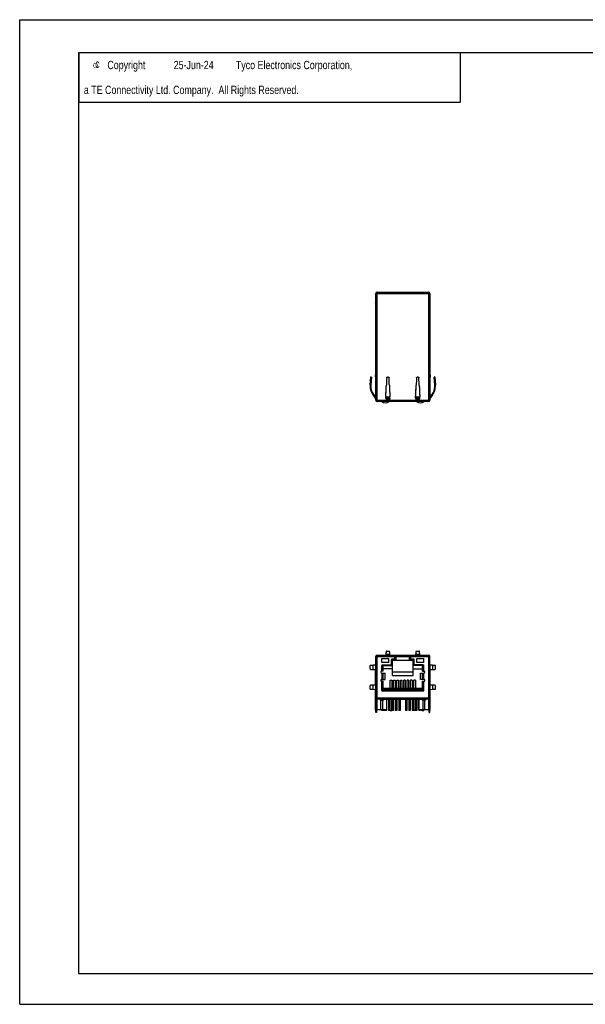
# Model space of a CAD drawing. Extents: x 0 to 420, y 0 to 297.
# Tile 1 of 3: x 0 to 171, y 0 to 297. Entities that reach past the tile are written whole.
import ezdxf

# ---------------------------------------------------------------- set-up
doc = ezdxf.new("R2010")
doc.units = 0
doc.header["$LTSCALE"] = 23.1
doc.layers.get('0').update_dxf_attribs({"linetype": 'CONTINUOUS'})
doc.styles.add('TEXTSTYLE_1', font='gdt', dxfattribs={"width": 0.8})
doc.styles.add('TEXTSTYLE_2', font='txt', dxfattribs={"width": 0.8})

msp = doc.modelspace()

# ---------------------------------------------------------------- linework, layer by layer
at = {"color": 7, "linetype": 'CONTINUOUS'}
for p, q in [((0, 0), (0, 297)), ((0, 297), (420, 297)), ((17.78, 9.23), (17.78, 287.08)), ((17.78, 287.08), (409.21, 287.08)), ((107.33, 182.2), (107.33, 214.42)), ((107.33, 214.42), (123.67, 214.42)), ((107.73, 181.8), (107.73, 214.82)), ((107.73, 214.82), (123.27, 214.82)), ((123.27, 214.82), (123.27, 181.8)), ((123.67, 214.42), (123.67, 182.2)), ((107.27, 211.66), (107.31, 211.77)), ((107.27, 211.66), (107.33, 211.63)), ((107.28, 212.64), (107.28, 212.57)), ((107.28, 212.64), (107.33, 212.64)), ((107.33, 212.57), (107.28, 212.57)), ((107.33, 211.7), (107.29, 211.71)), ((107.31, 211.77), (107.33, 211.76)), ((107.33, 212.81), (107.33, 212.8)), ((107.33, 212.79), (107.33, 212.8)), ((123.67, 212.8), (123.67, 212.81)), ((123.67, 212.8), (123.67, 212.79)), ((123.67, 212.64), (123.72, 212.64)), ((123.72, 212.57), (123.67, 212.57)), ((123.67, 211.76), (123.69, 211.77)), ((123.71, 211.71), (123.67, 211.7)), ((123.73, 211.66), (123.67, 211.63)), ((123.69, 211.77), (123.73, 211.66)), ((123.72, 212.57), (123.72, 212.64)), ((105.65, 186.77), (105.87, 189.23)), ((106.07, 189.21), (105.85, 186.75)), ((105.85, 189.04), (106.05, 189.02)), ((106.07, 189.21), (105.87, 189.23)), ((107.23, 189.3), (107.23, 189.8)), ((107.33, 189.8), (107.23, 189.8)), ((107.23, 189.3), (107.33, 189.3)), ((111.15, 189.18), (110.85, 189.18)), ((120.15, 189.18), (119.85, 189.18)), ((123.77, 189.8), (123.67, 189.8)), ((123.77, 189.3), (123.67, 189.3)), ((123.77, 189.8), (123.77, 189.3)), ((125.13, 189.23), (124.93, 189.21)), ((125.15, 186.75), (124.93, 189.21)), ((124.95, 189.02), (125.15, 189.04)), ((125.13, 189.23), (125.35, 186.77)), ((105.85, 186.75), (105.65, 186.77)), ((125.35, 186.77), (125.15, 186.75)), ((106.53, 183.82), (106.69, 183.94)), ((107.29, 182.84), (106.53, 183.82)), ((106.69, 183.94), (107.33, 183.11)), ((107.33, 182.87), (107.29, 182.84)), ((107.33, 182.2), (123.67, 182.2)), ((123.27, 181.8), (107.73, 181.8)), ((110.35, 182.65), (111.65, 182.65)), ((110.36, 182.94), (110.37, 183.19)), ((110.38, 183.19), (110.36, 182.9)), ((110.36, 182.9), (110.36, 182.94)), ((111.64, 182.9), (110.36, 182.9)), ((110.37, 183.19), (110.38, 183.29)), ((110.38, 183.29), (110.38, 183.19)), ((110.38, 183.28), (110.38, 183.19)), ((110.38, 183.19), (111.62, 183.19)), ((111.62, 183.29), (111.63, 183.19)), ((111.62, 183.19), (111.62, 183.29)), ((111.62, 183.19), (111.62, 183.28)), ((111.64, 182.9), (111.62, 183.19)), ((111.64, 182.94), (111.63, 183.19)), ((113.07, 181.89), (117.93, 181.89)), ((113.07, 181.89), (113.07, 181.8)), ((117.93, 181.8), (117.93, 181.89)), ((119.35, 182.65), (120.65, 182.65)), ((119.36, 182.94), (119.37, 183.19)), ((119.38, 183.19), (119.36, 182.9)), ((119.36, 182.9), (119.36, 182.94)), ((120.64, 182.9), (119.36, 182.9)), ((119.37, 183.19), (119.38, 183.29)), ((119.38, 183.29), (119.38, 183.19)), ((119.38, 183.28), (119.38, 183.19)), ((119.38, 183.19), (120.62, 183.19)), ((120.62, 183.29), (120.63, 183.19)), ((120.62, 183.19), (120.62, 183.29)), ((120.62, 183.19), (120.62, 183.28)), ((120.64, 182.9), (120.62, 183.19)), ((120.64, 182.94), (120.63, 183.19)), ((123.67, 183.11), (124.31, 183.94)), ((123.71, 182.84), (123.67, 182.87)), ((124.47, 183.82), (123.71, 182.84)), ((124.31, 183.94), (124.47, 183.82)), ((107.33, 88.07), (107.33, 104.95)), ((107.33, 104.95), (123.67, 104.95)), ((107.73, 92.3), (107.73, 105.35)), ((107.73, 105.35), (123.27, 105.35)), ((109.19, 103.12), (109.19, 104.29)), ((109.19, 104.29), (111.3, 104.29)), ((110.38, 105.58), (110.36, 105.42)), ((111.64, 105.42), (110.36, 105.42)), ((110.38, 105.58), (111.62, 105.58)), ((110.55, 106.55), (111.45, 106.55)), ((111.3, 103.12), (111.3, 104.29)), ((111.64, 105.42), (111.62, 105.58)), ((112.05, 102.45), (112.05, 103.95)), ((112.35, 103.8), (112.09, 104.07)), ((113.17, 104.1), (112.12, 104.1)), ((112.25, 104.15), (112.87, 104.15)), ((113.07, 104.35), (113.07, 105.2)), ((113.07, 105.2), (117.93, 105.2)), ((113.07, 104.8), (113.17, 104.8)), ((113.32, 104.95), (113.17, 104.8)), ((113.17, 104.8), (113.17, 104.1)), ((113.47, 103.8), (113.17, 104.1)), ((113.47, 103.8), (113.47, 104.95)), ((117.53, 103.8), (117.53, 104.95)), ((117.53, 103.8), (117.83, 104.1)), ((117.68, 104.95), (117.83, 104.8)), ((117.83, 104.8), (117.83, 104.1)), ((117.93, 104.8), (117.83, 104.8)), ((117.83, 104.1), (118.88, 104.1)), ((117.93, 104.35), (117.93, 105.2)), ((118.75, 104.15), (118.13, 104.15)), ((118.65, 103.8), (118.91, 104.07)), ((118.95, 102.45), (118.95, 103.95)), ((119.38, 105.58), (119.36, 105.42)), ((120.64, 105.42), (119.36, 105.42)), ((119.38, 105.58), (120.62, 105.58)), ((119.55, 106.55), (120.45, 106.55)), ((119.7, 103.12), (119.7, 104.29)), ((119.7, 104.29), (121.81, 104.29)), ((120.64, 105.42), (120.62, 105.58)), ((121.81, 103.12), (121.81, 104.29)), ((123.27, 105.35), (123.27, 92.3)), ((123.67, 88.07), (123.67, 104.95)), ((105.64, 101.07), (105.64, 102.19)), ((107.29, 102.27), (106.53, 102.25)), ((106.53, 101.01), (106.53, 102.25)), ((106.53, 101.01), (107.29, 100.98)), ((107.27, 96.27), (107.27, 100.98)), ((107.29, 102.27), (107.29, 100.98)), ((109.15, 100.66), (109.15, 102.2)), ((111.3, 103.12), (109.19, 103.12)), ((109.25, 102.37), (109.25, 100.45)), ((109.55, 102.15), (109.3, 102.4)), ((109.35, 102.4), (111.85, 102.4)), ((109.55, 100.45), (109.55, 102.15)), ((109.55, 102.15), (112.35, 102.15)), ((112.35, 101.15), (109.55, 101.15)), ((112.05, 102.45), (111.98, 102.45)), ((112.35, 102.15), (112.05, 102.45)), ((112.35, 99.15), (112.35, 103.8)), ((112.35, 103.8), (118.65, 103.8)), ((118.65, 99.15), (118.65, 103.8)), ((118.65, 102.15), (118.95, 102.45)), ((121.45, 102.15), (118.65, 102.15)), ((118.65, 101.15), (121.45, 101.15)), ((118.95, 102.45), (119.02, 102.45)), ((121.65, 102.4), (119.15, 102.4)), ((121.81, 103.12), (119.7, 103.12)), ((121.45, 102.15), (121.7, 102.4)), ((121.45, 100.45), (121.45, 102.15)), ((121.75, 102.37), (121.75, 100.45)), ((121.85, 100.66), (121.85, 102.2)), ((124.47, 102.25), (123.71, 102.27)), ((123.71, 100.98), (123.71, 102.27)), ((123.71, 100.98), (124.47, 101.01)), ((123.73, 96.27), (123.73, 100.98)), ((124.47, 102.25), (124.47, 101.01)), ((125.36, 101.07), (125.36, 102.19)), ((109.55, 100.45), (108.98, 100.45)), ((109.15, 99.9), (109.15, 98)), ((109.15, 99.9), (110.14, 99.9)), ((109.54, 98), (109.54, 99.9)), ((110.11, 99.9), (110.11, 98)), ((110.14, 98), (110.14, 99.9)), ((118.65, 100.15), (112.35, 100.15)), ((112.35, 99.15), (118.65, 99.15)), ((120.86, 99.9), (121.85, 99.9)), ((120.86, 98), (120.86, 99.9)), ((120.89, 98), (120.89, 99.9)), ((121.45, 100.45), (122.02, 100.45)), ((121.46, 99.9), (121.46, 98)), ((121.85, 98), (121.85, 99.9)), ((105.64, 95.07), (105.64, 96.19)), ((107.29, 96.27), (106.53, 96.25)), ((106.53, 95.01), (106.53, 96.25)), ((107.29, 96.27), (107.29, 94.98)), ((108.98, 97.45), (109.55, 97.45)), ((109.15, 98), (110.14, 98)), ((109.15, 94.65), (109.15, 97.24)), ((109.25, 97.45), (109.25, 95)), ((109.55, 95.3), (109.25, 95)), ((109.55, 95.3), (109.55, 97.45)), ((121.45, 95.3), (109.55, 95.3)), ((111.7, 95.3), (111.7, 97.74)), ((111.7, 97.74), (112.16, 97.74)), ((112.16, 97.74), (112.16, 95.3)), ((112.72, 95.3), (112.72, 97.74)), ((112.72, 97.74), (113.18, 97.74)), ((113.18, 97.74), (113.18, 95.3)), ((113.74, 95.3), (113.74, 97.74)), ((113.74, 97.74), (114.2, 97.74)), ((114.2, 97.74), (114.2, 95.3)), ((114.76, 95.3), (114.76, 97.74)), ((114.76, 97.74), (115.22, 97.74)), ((115.22, 97.74), (115.22, 95.3)), ((115.78, 95.3), (115.78, 97.74)), ((116.24, 97.74), (115.78, 97.74)), ((116.24, 97.74), (116.24, 95.3)), ((117.26, 97.74), (116.8, 97.74)), ((116.8, 95.3), (116.8, 97.74)), ((117.26, 97.74), (117.26, 95.3)), ((118.28, 97.74), (117.82, 97.74)), ((117.82, 95.3), (117.82, 97.74)), ((118.28, 97.74), (118.28, 95.3)), ((119.3, 97.74), (118.84, 97.74)), ((118.84, 95.3), (118.84, 97.74)), ((119.3, 97.74), (119.3, 95.3)), ((121.85, 98), (120.86, 98)), ((121.45, 97.45), (122.02, 97.45)), ((121.45, 95.3), (121.45, 97.45)), ((121.45, 95.3), (121.75, 95)), ((121.75, 97.45), (121.75, 95)), ((121.85, 94.65), (121.85, 97.24)), ((124.47, 96.25), (123.71, 96.27)), ((123.71, 94.98), (123.71, 96.27)), ((124.47, 96.25), (124.47, 95.01)), ((125.36, 95.07), (125.36, 96.19)), ((106.53, 95.01), (107.29, 94.98)), ((107.23, 88.82), (107.23, 93.05)), ((107.23, 93.05), (107.33, 93.05)), ((107.23, 92.8), (107.33, 92.8)), ((107.27, 93.07), (107.27, 94.98)), ((107.33, 93.07), (107.27, 93.07)), ((123.67, 92.3), (107.33, 92.3)), ((107.33, 92.1), (107.53, 92.1)), ((107.53, 92.3), (107.53, 88.07)), ((107.6, 88.95), (107.6, 92.3)), ((107.63, 92.3), (107.63, 88.95)), ((107.78, 92.15), (107.64, 92.3)), ((107.73, 92.3), (107.69, 92.25)), ((107.78, 92.15), (108.95, 92.15)), ((108.65, 92.15), (108.65, 91.75)), ((108.95, 91.9), (108.95, 92.3)), ((109.25, 95), (121.75, 95)), ((121.65, 94.45), (109.35, 94.45)), ((122.05, 92.3), (122.05, 91.9)), ((122.05, 92.15), (123.22, 92.15)), ((122.35, 92.15), (122.35, 91.75)), ((123.22, 92.15), (123.36, 92.3)), ((123.27, 92.3), (123.31, 92.25)), ((123.37, 88.95), (123.37, 92.3)), ((123.4, 88.95), (123.4, 92.3)), ((123.47, 88.07), (123.47, 92.3)), ((123.47, 92.1), (123.67, 92.1)), ((123.73, 93.07), (123.67, 93.07)), ((123.77, 93.05), (123.67, 93.05)), ((123.67, 92.8), (123.77, 92.8)), ((123.71, 94.98), (124.47, 95.01)), ((123.73, 93.07), (123.73, 94.98)), ((123.77, 88.82), (123.77, 93.05)), ((108.65, 91.75), (109.65, 91.75)), ((108.87, 88.95), (108.87, 91.75)), ((122.05, 91.9), (108.95, 91.9)), ((109.43, 91.75), (109.43, 88.95)), ((109.65, 91.9), (109.65, 91.75)), ((110.67, 88.95), (110.67, 91.9)), ((110.7, 88.95), (110.7, 91.9)), ((111.24, 91.9), (111.24, 88.58)), ((111.64, 91.9), (111.64, 88.58)), ((111.7, 88.58), (111.7, 91.9)), ((112.2, 88.58), (112.2, 91.9)), ((112.25, 91.9), (112.25, 88.58)), ((112.66, 91.9), (112.66, 88.58)), ((113.27, 91.9), (113.27, 88.58)), ((113.67, 91.9), (113.67, 88.58)), ((114.28, 91.9), (114.28, 88.58)), ((114.69, 91.9), (114.69, 88.58)), ((116.31, 91.9), (116.31, 88.58)), ((116.72, 91.9), (116.72, 88.58)), ((117.33, 91.9), (117.33, 88.58)), ((117.73, 91.9), (117.73, 88.58)), ((118.34, 91.9), (118.34, 88.58)), ((118.75, 91.9), (118.75, 88.58)), ((118.8, 88.58), (118.8, 91.9)), ((119.3, 88.58), (119.3, 91.9)), ((119.36, 91.9), (119.36, 88.58)), ((119.76, 91.9), (119.76, 88.58)), ((120.3, 88.95), (120.3, 91.9)), ((120.33, 91.9), (120.33, 88.95)), ((121.35, 91.9), (121.35, 91.75)), ((122.35, 91.75), (121.35, 91.75)), ((121.57, 91.75), (121.57, 88.95)), ((122.13, 88.95), (122.13, 91.75)), ((107.33, 89.07), (107.23, 89.07)), ((107.23, 88.82), (107.33, 88.82)), ((107.53, 88.07), (107.33, 88.07)), ((107.6, 88.95), (110.7, 88.95)), ((109.16, 88.58), (109.16, 88.95)), ((109.66, 88.58), (109.16, 88.58)), ((109.21, 88.95), (109.21, 88.58)), ((109.61, 88.95), (109.61, 88.58)), ((109.66, 88.58), (109.66, 88.95)), ((109.71, 88.95), (109.71, 88.58)), ((110.11, 88.58), (109.71, 88.58)), ((110.11, 88.95), (110.11, 88.58)), ((110.22, 88.95), (110.22, 88.58)), ((110.62, 88.58), (110.22, 88.58)), ((110.62, 88.95), (110.62, 88.58)), ((111.64, 88.58), (111.24, 88.58)), ((111.7, 88.58), (112.2, 88.58)), ((112.66, 88.58), (112.25, 88.58)), ((113.67, 88.58), (113.27, 88.58)), ((114.69, 88.58), (114.28, 88.58)), ((116.72, 88.58), (116.31, 88.58)), ((117.73, 88.58), (117.33, 88.58)), ((118.75, 88.58), (118.34, 88.58)), ((119.3, 88.58), (118.8, 88.58)), ((119.76, 88.58), (119.36, 88.58)), ((120.3, 88.95), (123.4, 88.95)), ((120.38, 88.95), (120.38, 88.58)), ((120.78, 88.58), (120.38, 88.58)), ((120.78, 88.95), (120.78, 88.58)), ((120.89, 88.95), (120.89, 88.58)), ((121.29, 88.58), (120.89, 88.58)), ((121.29, 88.95), (121.29, 88.58)), ((121.34, 88.58), (121.34, 88.95)), ((121.34, 88.58), (121.84, 88.58)), ((121.39, 88.95), (121.39, 88.58)), ((121.79, 88.95), (121.79, 88.58)), ((121.84, 88.58), (121.84, 88.95)), ((123.47, 88.07), (123.67, 88.07)), ((123.77, 89.07), (123.67, 89.07)), ((123.77, 88.82), (123.67, 88.82)), ((409.21, 9.23), (17.78, 9.23)), ((30.48, 9.23), (17.78, 9.23)), ((0, 0), (420, 0))]:
    msp.add_line(p, q, dxfattribs=at)
at = {"color": 2, "linetype": 'CONTINUOUS'}
for p, q in [((17.78, 287.08), (132.78, 287.08)), ((17.78, 287.08), (17.78, 272.08)), ((132.78, 287.08), (132.78, 272.08)), ((17.78, 272.08), (132.78, 272.08))]:
    msp.add_line(p, q, dxfattribs=at)
at = {"color": 7, "linetype": 'CONTINUOUS'}
for centre, radius, start, end in [((107.73, 214.42), 0.4, 90, 180), ((123.27, 214.42), 0.4, 0, 90), ((107.58, 212.64), 0.3, 149.0362, 180), ((106.94, 211.9), 0.4, 340, 355.1684), ((123.42, 212.64), 0.3, 0, 30.9638), ((124.06, 211.9), 0.4, 184.8316, 200), ((956.21, 148.98), 846.5, 177.29052, 177.439), ((965.21, 148.98), 846.5, 177.29052, 177.439), ((109.84, 186.4), 4.2, 175.0015, 179.9989), ((109.84, 186.4), 4.2, 180, 218), ((109.84, 186.4), 4, 175.0016, 179.9989), ((109.84, 186.4), 4, 180, 218), ((-451.5, 211.63), 562.6, 357.1119, 357.4707), ((673.5, 211.63), 562.6, 182.5293, 182.8881), ((-442.5, 211.63), 562.6, 357.1119, 357.4707), ((682.5, 211.63), 562.6, 182.5293, 182.8881), ((121.16, 186.4), 4, 322, 360), ((121.16, 186.4), 4.2, 322, 360), ((121.16, 186.4), 4, 0.0011, 4.9984), ((121.16, 186.4), 4.2, 0.0011, 4.9985), ((107.14, 182.71), 0.2, 0, 38), ((107.73, 182.2), 0.4, 180, 270), ((110.25, 183), 1.6, 228.5904, 311.4096), ((120.75, 183), 1.6, 228.5904, 311.4096), ((123.27, 182.2), 0.4, 270, 360), ((123.86, 182.71), 0.2, 142, 180), ((107.73, 104.95), 0.4, 90, 180), ((112.25, 103.95), 0.2, 90, 180), ((112.87, 104.35), 0.2, 270, 360), ((118.13, 104.35), 0.2, 180, 270), ((118.75, 103.95), 0.2, 0, 90), ((123.27, 104.95), 0.4, 0, 90), ((109.35, 102.2), 0.2, 90, 180), ((111.85, 102.6), 0.2, 270, 360), ((119.15, 102.6), 0.2, 180, 270), ((121.65, 102.2), 0.2, 0, 90), ((109.15, 100.2), 0.3, 113.5782, 270), ((108.95, 100.66), 0.2, 293.5782, 360), ((122.05, 100.66), 0.2, 180, 246.4218), ((121.85, 100.2), 0.3, 270, 66.4218), ((109.15, 97.7), 0.3, 90, 246.4218), ((108.95, 97.24), 0.2, 0, 66.4218), ((121.85, 97.7), 0.3, 293.5782, 90), ((122.05, 97.24), 0.2, 113.5782, 180), ((107.85, 93.07), 0.582, 179.9979, 181.9673), ((109.35, 94.65), 0.2, 180, 270), ((121.65, 94.65), 0.2, 270, 360), ((123.15, 93.07), 0.582, 358.0327, 0.0021)]:
    msp.add_arc(centre, radius, start, end, dxfattribs=at)
for points, knots in [([(110.65, 189), (110.65, 189.02), (110.66, 189.07), (110.71, 189.13), (110.78, 189.17), (110.83, 189.18), (110.85, 189.18)], [0, 0, 0, 0, 0.244486, 0.492016, 0.744276, 1, 1, 1, 1]), ([(111.15, 189.18), (111.17, 189.18), (111.22, 189.17), (111.29, 189.13), (111.34, 189.07), (111.35, 189.02), (111.35, 189)], [0, 0, 0, 0, 0.255724, 0.507984, 0.755514, 1, 1, 1, 1]), ([(111.45, 186.8), (111.44, 186.99), (111.41, 187.72), (111.37, 188.45), (111.35, 189)], [0, 0, 0, 0, 0.253731, 1, 1, 1, 1]), ([(119.65, 189), (119.65, 189.02), (119.66, 189.07), (119.71, 189.13), (119.78, 189.17), (119.83, 189.18), (119.85, 189.18)], [0, 0, 0, 0, 0.244486, 0.492016, 0.744276, 1, 1, 1, 1]), ([(120.15, 189.18), (120.17, 189.18), (120.22, 189.17), (120.29, 189.13), (120.34, 189.07), (120.35, 189.02), (120.35, 189)], [0, 0, 0, 0, 0.255724, 0.507984, 0.755514, 1, 1, 1, 1]), ([(120.45, 186.8), (120.44, 186.99), (120.41, 187.72), (120.37, 188.45), (120.35, 189)], [0, 0, 0, 0, 0.253731, 1, 1, 1, 1]), ([(110.38, 183.29), (110.41, 183.85), (110.47, 185.02), (110.52, 186.2), (110.55, 186.8)], [0, 0, 0, 0, 0.482404, 1, 1, 1, 1]), ([(111.45, 186.8), (111.48, 186.2), (111.53, 185.02), (111.59, 183.85), (111.62, 183.29)], [0, 0, 0, 0, 0.517596, 1, 1, 1, 1]), ([(119.38, 183.29), (119.41, 183.85), (119.47, 185.02), (119.52, 186.2), (119.55, 186.8)], [0, 0, 0, 0, 0.482404, 1, 1, 1, 1]), ([(120.45, 186.8), (120.48, 186.2), (120.53, 185.02), (120.59, 183.85), (120.62, 183.29)], [0, 0, 0, 0, 0.517596, 1, 1, 1, 1]), ([(110.36, 182.9), (110.36, 182.88), (110.36, 182.8), (110.35, 182.72), (110.35, 182.65)], [0, 0, 0, 0, 0.23468, 1, 1, 1, 1]), ([(111.65, 182.65), (111.65, 182.67), (111.64, 182.76), (111.64, 182.84), (111.64, 182.9)], [0, 0, 0, 0, 0.26102, 1, 1, 1, 1]), ([(119.36, 182.9), (119.36, 182.88), (119.36, 182.8), (119.35, 182.72), (119.35, 182.65)], [0, 0, 0, 0, 0.23468, 1, 1, 1, 1]), ([(120.65, 182.65), (120.65, 182.67), (120.64, 182.76), (120.64, 182.84), (120.64, 182.9)], [0, 0, 0, 0, 0.26102, 1, 1, 1, 1]), ([(110.36, 105.42), (110.36, 105.41), (110.36, 105.39), (110.36, 105.37), (110.35, 105.36), (110.35, 105.35), (110.35, 105.35), (110.35, 105.35)], [0, 0, 0, 0, 0.420367, 0.727753, 0.9184, 0.970862, 1, 1, 1, 1]), ([(110.55, 106.55), (110.54, 106.55), (110.53, 106.54), (110.52, 106.53), (110.52, 106.51), (110.51, 106.49), (110.5, 106.45), (110.49, 106.41), (110.47, 106.36), (110.46, 106.28), (110.44, 106.16), (110.42, 105.99), (110.4, 105.8), (110.39, 105.66), (110.38, 105.58)], [0, 0, 0, 0, 0.026565, 0.036833, 0.048801, 0.078053, 0.114595, 0.158525, 0.209875, 0.268647, 0.408369, 0.577315, 0.774782, 1, 1, 1, 1]), ([(111.62, 105.58), (111.61, 105.66), (111.6, 105.8), (111.58, 105.99), (111.56, 106.16), (111.54, 106.28), (111.53, 106.36), (111.51, 106.41), (111.5, 106.45), (111.49, 106.49), (111.48, 106.51), (111.48, 106.53), (111.47, 106.54), (111.46, 106.55), (111.45, 106.55)], [0, 0, 0, 0, 0.225218, 0.422685, 0.591631, 0.731353, 0.790125, 0.841475, 0.885405, 0.921947, 0.951199, 0.963167, 0.973435, 1, 1, 1, 1]), ([(111.65, 105.35), (111.65, 105.35), (111.65, 105.35), (111.65, 105.36), (111.64, 105.37), (111.64, 105.39), (111.64, 105.41), (111.64, 105.42)], [0, 0, 0, 0, 0.029138, 0.0816, 0.272247, 0.579633, 1, 1, 1, 1]), ([(119.36, 105.42), (119.36, 105.41), (119.36, 105.39), (119.36, 105.37), (119.35, 105.36), (119.35, 105.35), (119.35, 105.35), (119.35, 105.35)], [0, 0, 0, 0, 0.420367, 0.727753, 0.9184, 0.970862, 1, 1, 1, 1]), ([(119.55, 106.55), (119.54, 106.55), (119.53, 106.54), (119.52, 106.53), (119.52, 106.51), (119.51, 106.49), (119.5, 106.45), (119.49, 106.41), (119.47, 106.36), (119.46, 106.28), (119.44, 106.16), (119.42, 105.99), (119.4, 105.8), (119.39, 105.66), (119.38, 105.58)], [0, 0, 0, 0, 0.026565, 0.036833, 0.048801, 0.078053, 0.114595, 0.158525, 0.209875, 0.268647, 0.408369, 0.577315, 0.774782, 1, 1, 1, 1]), ([(120.62, 105.58), (120.61, 105.66), (120.6, 105.8), (120.58, 105.99), (120.56, 106.16), (120.54, 106.28), (120.53, 106.36), (120.51, 106.41), (120.5, 106.45), (120.49, 106.49), (120.48, 106.51), (120.48, 106.53), (120.47, 106.54), (120.46, 106.55), (120.45, 106.55)], [0, 0, 0, 0, 0.225218, 0.422685, 0.591631, 0.731353, 0.790125, 0.841475, 0.885405, 0.921947, 0.951199, 0.963167, 0.973435, 1, 1, 1, 1]), ([(120.65, 105.35), (120.65, 105.35), (120.65, 105.35), (120.65, 105.36), (120.64, 105.37), (120.64, 105.39), (120.64, 105.41), (120.64, 105.42)], [0, 0, 0, 0, 0.029138, 0.0816, 0.272247, 0.579633, 1, 1, 1, 1]), ([(106.53, 102.25), (106.46, 102.24), (106.33, 102.24), (106.16, 102.23), (106.02, 102.23), (105.93, 102.22), (105.87, 102.22), (105.82, 102.21), (105.77, 102.21), (105.73, 102.2), (105.7, 102.2), (105.67, 102.2), (105.66, 102.19), (105.65, 102.19), (105.64, 102.19), (105.64, 102.19), (105.64, 102.19), (105.64, 102.19)], [0, 0, 0, 0, 0.226749, 0.426573, 0.598078, 0.672854, 0.740135, 0.799799, 0.85176, 0.895942, 0.932276, 0.960712, 0.981263, 0.988614, 0.994062, 0.997721, 1, 1, 1, 1]), ([(105.64, 101.07), (105.64, 101.07), (105.64, 101.07), (105.64, 101.07), (105.65, 101.06), (105.66, 101.06), (105.67, 101.06), (105.7, 101.06), (105.73, 101.05), (105.77, 101.05), (105.82, 101.04), (105.87, 101.04), (105.93, 101.04), (106.02, 101.03), (106.16, 101.02), (106.33, 101.02), (106.46, 101.01), (106.53, 101.01)], [0, 0, 0, 0, 0.00228, 0.00594, 0.011388, 0.01874, 0.039292, 0.067728, 0.104062, 0.148244, 0.200204, 0.259868, 0.327149, 0.401925, 0.573429, 0.773252, 1, 1, 1, 1]), ([(107.33, 102.28), (107.33, 102.28), (107.33, 102.28), (107.33, 102.28), (107.33, 102.28), (107.32, 102.27), (107.32, 102.27), (107.31, 102.27), (107.3, 102.27), (107.29, 102.27)], [0, 0, 0, 0, 0.019705, 0.06915, 0.149782, 0.261349, 0.403189, 0.574377, 1, 1, 1, 1]), ([(107.29, 100.98), (107.3, 100.98), (107.31, 100.98), (107.32, 100.98), (107.32, 100.98), (107.33, 100.98), (107.33, 100.98), (107.33, 100.98), (107.33, 100.98), (107.33, 100.98)], [0, 0, 0, 0, 0.425619, 0.596807, 0.738646, 0.850212, 0.930845, 0.980291, 1, 1, 1, 1]), ([(123.67, 100.98), (123.67, 100.98), (123.67, 100.98), (123.67, 100.98), (123.67, 100.98), (123.68, 100.98), (123.68, 100.98), (123.69, 100.98), (123.7, 100.98), (123.71, 100.98)], [0, 0, 0, 0, 0.019709, 0.069155, 0.149788, 0.261354, 0.403193, 0.574381, 1, 1, 1, 1]), ([(123.71, 102.27), (123.7, 102.27), (123.69, 102.27), (123.68, 102.27), (123.68, 102.27), (123.67, 102.28), (123.67, 102.28), (123.67, 102.28), (123.67, 102.28), (123.67, 102.28)], [0, 0, 0, 0, 0.425623, 0.596811, 0.738651, 0.850218, 0.93085, 0.980295, 1, 1, 1, 1]), ([(125.36, 102.19), (125.36, 102.19), (125.36, 102.19), (125.36, 102.19), (125.35, 102.19), (125.34, 102.19), (125.33, 102.2), (125.3, 102.2), (125.27, 102.2), (125.23, 102.21), (125.18, 102.21), (125.13, 102.22), (125.07, 102.22), (124.98, 102.23), (124.84, 102.23), (124.67, 102.24), (124.54, 102.24), (124.47, 102.25)], [0, 0, 0, 0, 0.002279, 0.005938, 0.011386, 0.018737, 0.039288, 0.067724, 0.104058, 0.14824, 0.200201, 0.259865, 0.327146, 0.401922, 0.573427, 0.773251, 1, 1, 1, 1]), ([(124.47, 101.01), (124.54, 101.01), (124.67, 101.02), (124.84, 101.02), (124.98, 101.03), (125.07, 101.04), (125.13, 101.04), (125.18, 101.04), (125.23, 101.05), (125.27, 101.05), (125.3, 101.06), (125.33, 101.06), (125.34, 101.06), (125.35, 101.06), (125.36, 101.07), (125.36, 101.07), (125.36, 101.07), (125.36, 101.07)], [0, 0, 0, 0, 0.226748, 0.426571, 0.598075, 0.672851, 0.740132, 0.799796, 0.851756, 0.895938, 0.932272, 0.960708, 0.98126, 0.988612, 0.99406, 0.99772, 1, 1, 1, 1]), ([(106.53, 96.25), (106.46, 96.24), (106.33, 96.24), (106.16, 96.23), (106.02, 96.23), (105.93, 96.22), (105.87, 96.22), (105.82, 96.21), (105.77, 96.21), (105.73, 96.2), (105.7, 96.2), (105.67, 96.2), (105.66, 96.19), (105.65, 96.19), (105.64, 96.19), (105.64, 96.19), (105.64, 96.19), (105.64, 96.19)], [0, 0, 0, 0, 0.226746, 0.426575, 0.598081, 0.672851, 0.740135, 0.799811, 0.851769, 0.89594, 0.932272, 0.960723, 0.981279, 0.988625, 0.994067, 0.997721, 1, 1, 1, 1]), ([(105.64, 95.07), (105.64, 95.07), (105.64, 95.07), (105.64, 95.07), (105.65, 95.06), (105.66, 95.06), (105.67, 95.06), (105.7, 95.06), (105.73, 95.05), (105.77, 95.05), (105.82, 95.04), (105.87, 95.04), (105.93, 95.04), (106.02, 95.03), (106.16, 95.02), (106.33, 95.02), (106.46, 95.01), (106.53, 95.01)], [0, 0, 0, 0, 0.002278, 0.005931, 0.011372, 0.018718, 0.039274, 0.067725, 0.104056, 0.148227, 0.200185, 0.259862, 0.327146, 0.401916, 0.573423, 0.773253, 1, 1, 1, 1]), ([(107.33, 96.28), (107.33, 96.28), (107.33, 96.28), (107.33, 96.28), (107.33, 96.28), (107.32, 96.27), (107.32, 96.27), (107.31, 96.27), (107.3, 96.27), (107.29, 96.27)], [0, 0, 0, 0, 0.019709, 0.069155, 0.149788, 0.261354, 0.403193, 0.574381, 1, 1, 1, 1]), ([(123.71, 96.27), (123.7, 96.27), (123.69, 96.27), (123.68, 96.27), (123.68, 96.27), (123.67, 96.28), (123.67, 96.28), (123.67, 96.28), (123.67, 96.28), (123.67, 96.28)], [0, 0, 0, 0, 0.425619, 0.596807, 0.738646, 0.850212, 0.930845, 0.980291, 1, 1, 1, 1]), ([(125.36, 96.19), (125.36, 96.19), (125.36, 96.19), (125.36, 96.19), (125.35, 96.19), (125.34, 96.19), (125.33, 96.2), (125.3, 96.2), (125.27, 96.2), (125.23, 96.21), (125.18, 96.21), (125.13, 96.22), (125.07, 96.22), (124.98, 96.23), (124.84, 96.23), (124.67, 96.24), (124.54, 96.24), (124.47, 96.25)], [0, 0, 0, 0, 0.002279, 0.005933, 0.011375, 0.018721, 0.039277, 0.067728, 0.10406, 0.148231, 0.200189, 0.259865, 0.327149, 0.401919, 0.573425, 0.773254, 1, 1, 1, 1]), ([(124.47, 95.01), (124.54, 95.01), (124.67, 95.02), (124.84, 95.02), (124.98, 95.03), (125.07, 95.04), (125.13, 95.04), (125.18, 95.04), (125.23, 95.05), (125.27, 95.05), (125.3, 95.06), (125.33, 95.06), (125.34, 95.06), (125.35, 95.06), (125.36, 95.07), (125.36, 95.07), (125.36, 95.07), (125.36, 95.07)], [0, 0, 0, 0, 0.226747, 0.426577, 0.598084, 0.672854, 0.740138, 0.799815, 0.851773, 0.895944, 0.932275, 0.960726, 0.981282, 0.988628, 0.994069, 0.997722, 1, 1, 1, 1]), ([(107.29, 94.98), (107.3, 94.98), (107.31, 94.98), (107.32, 94.98), (107.32, 94.98), (107.33, 94.98), (107.33, 94.98), (107.33, 94.98), (107.33, 94.98), (107.33, 94.98)], [0, 0, 0, 0, 0.425623, 0.596811, 0.738651, 0.850218, 0.93085, 0.980295, 1, 1, 1, 1]), ([(123.67, 94.98), (123.67, 94.98), (123.67, 94.98), (123.67, 94.98), (123.67, 94.98), (123.68, 94.98), (123.68, 94.98), (123.69, 94.98), (123.7, 94.98), (123.71, 94.98)], [0, 0, 0, 0, 0.019705, 0.06915, 0.149782, 0.261349, 0.403189, 0.574377, 1, 1, 1, 1])]:
    msp.add_open_spline(points, degree=3, knots=knots, dxfattribs=at)

# ---------------------------------------------------------------- texts
at = {"color": 2, "linetype": 'CONTINUOUS', "style": 'TEXTSTYLE_1'}
msp.add_text('e', height=2.5, dxfattribs=at).set_placement((21.85, 282.08))
at = {"color": 2, "linetype": 'CONTINUOUS', "style": 'TEXTSTYLE_2', "width": 0.8}
for s, p in [('c', (22.75, 282.48)), ('Copyright ', (26.43, 282.08)), ('25-Jun-24', (46.43, 282.08)), (' Tyco Electronics Corporation,', (64.43, 282.08)), ('  a TE Connectivity Ltd. Company.  All Rights Reserved.', (17.85, 274.58))]:
    msp.add_text(s, height=2.5, dxfattribs=at).set_placement(p)

doc.saveas('drawing.dxf')
